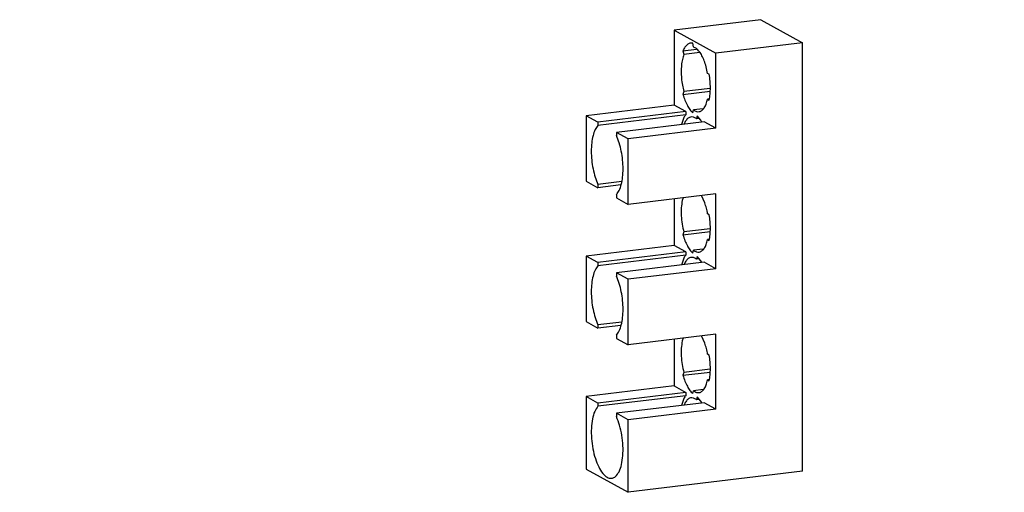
# Model space of a CAD drawing. Header units: inches. Extents: x -399 to 442, y -299 to 295.
# Tile 89 of 138: x 234 to 267, y 27 to 43. Entities that reach past the tile are written whole.
import ezdxf

# ---------------------------------------------------------------- set-up
doc = ezdxf.new("R2010")
doc.units = ezdxf.units.IN
doc.layers.add('1', color=7, linetype='Continuous')
doc.styles.add('CONVERTER_13', font='txt.shx', dxfattribs={"width": 0.63})

# ---------------------------------------------------------------- blocks, each defined once
blk = doc.blocks.new('23Z121-003_1__128', base_point=(316.412, 34.027))
at = {"color": 7, "linetype": 'Continuous'}
for p, q in [((323.617, 53.529), (320.037, 53.097)), ((323.617, 53.529), (325.339, 52.573)), ((320.037, 53.097), (320.037, 50.006)), ((320.037, 53.097), (321.759, 52.141)), ((320.84, 52.402), (320.806, 52.557)), ((325.339, 52.573), (321.759, 52.141)), ((325.339, 34.896), (325.339, 52.573)), ((320.403, 52.25), (320.958, 52.317)), ((320.403, 52.25), (320.437, 52.095)), ((321.099, 52.174), (320.437, 52.095)), ((321.759, 49.05), (321.759, 52.141)), ((321.489, 51.276), (321.42, 51.315)), ((320.403, 50.446), (321.521, 50.581)), ((320.437, 50.563), (320.403, 50.446)), ((321.531, 50.695), (320.437, 50.563)), ((320.037, 50.006), (316.412, 49.568)), ((320.519, 49.738), (320.037, 50.006)), ((321.493, 50.261), (321.42, 50.252)), ((321.42, 50.252), (321.489, 50.214)), ((320.519, 49.738), (316.894, 49.301)), ((320.519, 49.605), (316.894, 49.167)), ((320.519, 49.738), (320.519, 49.605)), ((320.806, 49.691), (320.84, 49.808)), ((321.23, 49.855), (320.84, 49.808)), ((316.894, 49.301), (316.412, 49.568)), ((316.412, 49.568), (316.412, 46.863)), ((316.894, 49.301), (316.894, 49.167)), ((321.28, 49.316), (317.654, 48.878)), ((320.436, 49.491), (320.335, 49.202)), ((320.496, 49.321), (320.458, 49.217)), ((320.993, 49.556), (320.958, 49.439)), ((321.079, 49.453), (320.958, 49.439)), ((321.142, 49.379), (320.993, 49.556)), ((321.178, 49.304), (321.142, 49.379)), ((321.759, 49.05), (321.28, 49.316)), ((317.654, 48.878), (317.654, 48.745)), ((318.134, 48.612), (317.654, 48.878)), ((321.759, 49.05), (318.134, 48.612)), ((318.134, 45.908), (318.134, 48.612)), ((316.412, 46.863), (316.894, 46.596)), ((317.881, 46.849), (316.894, 46.729)), ((316.894, 46.729), (316.894, 46.596)), ((317.838, 46.71), (316.894, 46.596)), ((321.759, 46.345), (318.134, 45.908)), ((321.759, 43.254), (321.759, 46.345)), ((317.654, 46.307), (317.654, 46.174)), ((317.654, 46.174), (318.134, 45.908)), ((320.037, 46.137), (320.037, 44.21)), ((320.404, 46.182), (320.372, 46.069)), ((321.303, 45.975), (321.16, 46.273)), ((321.489, 45.481), (321.42, 45.519)), ((320.403, 44.651), (321.521, 44.786)), ((320.437, 44.768), (320.403, 44.651)), ((321.531, 44.9), (320.437, 44.768)), ((321.493, 44.465), (321.42, 44.457)), ((321.42, 44.457), (321.489, 44.418)), ((320.037, 44.21), (316.412, 43.772)), ((320.519, 43.943), (316.894, 43.505)), ((320.519, 43.943), (320.037, 44.21)), ((320.519, 43.943), (320.519, 43.809)), ((320.806, 43.896), (320.84, 44.013)), ((321.23, 44.06), (320.84, 44.013)), ((316.894, 43.505), (316.412, 43.772)), ((316.412, 43.772), (316.412, 41.068)), ((320.519, 43.809), (316.894, 43.372)), ((316.894, 43.505), (316.894, 43.372)), ((321.28, 43.52), (317.654, 43.083)), ((320.436, 43.695), (320.335, 43.406)), ((320.496, 43.525), (320.458, 43.421)), ((320.993, 43.76), (320.958, 43.643)), ((321.079, 43.658), (320.958, 43.643)), ((321.142, 43.583), (320.993, 43.76)), ((321.178, 43.508), (321.142, 43.583)), ((321.759, 43.254), (321.28, 43.52)), ((318.134, 42.817), (317.654, 43.083)), ((317.654, 43.083), (317.654, 42.949)), ((321.759, 43.254), (318.134, 42.817)), ((318.134, 40.112), (318.134, 42.817)), ((316.412, 41.068), (316.894, 40.8)), ((317.881, 41.053), (316.894, 40.934)), ((316.894, 40.934), (316.894, 40.8)), ((317.838, 40.914), (316.894, 40.8)), ((317.654, 40.512), (317.654, 40.378)), ((317.654, 40.378), (318.134, 40.112)), ((321.759, 40.55), (318.134, 40.112)), ((320.037, 40.342), (320.037, 38.414)), ((320.404, 40.386), (320.372, 40.273)), ((321.303, 40.18), (321.16, 40.477)), ((321.759, 37.459), (321.759, 40.55)), ((321.489, 39.685), (321.42, 39.723)), ((321.531, 39.104), (320.437, 38.972)), ((320.403, 38.855), (321.521, 38.99)), ((320.437, 38.972), (320.403, 38.855)), ((321.493, 38.67), (321.42, 38.661)), ((321.42, 38.661), (321.489, 38.623)), ((320.037, 38.414), (316.412, 37.977)), ((320.037, 38.414), (320.519, 38.147)), ((320.806, 38.1), (320.84, 38.217)), ((321.23, 38.264), (320.84, 38.217)), ((316.412, 37.977), (316.412, 34.983)), ((316.894, 37.71), (316.412, 37.977)), ((320.519, 38.147), (316.894, 37.71)), ((320.519, 38.014), (316.894, 37.576)), ((320.436, 37.899), (320.335, 37.611)), ((320.519, 38.147), (320.519, 38.014)), ((320.993, 37.965), (320.958, 37.848)), ((321.079, 37.862), (320.958, 37.848)), ((321.142, 37.788), (320.993, 37.965)), ((316.894, 37.71), (316.894, 37.576)), ((321.28, 37.725), (317.654, 37.287)), ((321.759, 37.459), (318.134, 37.021)), ((320.496, 37.73), (320.458, 37.626)), ((321.178, 37.713), (321.142, 37.788)), ((321.759, 37.459), (321.28, 37.725)), ((318.134, 37.021), (317.654, 37.287)), ((317.654, 37.287), (317.654, 37.154)), ((318.134, 34.027), (318.134, 37.021)), ((316.412, 34.983), (318.134, 34.027)), ((325.339, 34.896), (318.134, 34.027))]:
    blk.add_line(p, q, dxfattribs=at)
for points, knots in [([(320.806, 52.557), (320.767, 52.561), (320.687, 52.568), (320.571, 52.504), (320.474, 52.396), (320.428, 52.301), (320.403, 52.25)], [0, 0, 0, 0, 0.1153626, 0.2357674, 0.3775052, 0.5486964, 0.5486964, 0.5486964, 0.5486964]), ([(320.437, 52.095), (320.416, 52.027), (320.369, 51.884), (320.337, 51.646), (320.324, 51.385), (320.338, 51.11), (320.372, 50.833), (320.416, 50.652), (320.437, 50.563)], [0, 0, 0, 0, 0.211415, 0.452819, 0.717012, 0.994999, 1.276816, 1.552243, 1.552243, 1.552243, 1.552243]), ([(321.42, 51.315), (321.402, 51.405), (321.367, 51.579), (321.288, 51.824), (321.194, 52.037), (321.087, 52.208), (320.974, 52.338), (320.881, 52.383), (320.84, 52.402)], [0, 0, 0, 0, 0.275361, 0.534488, 0.76876, 0.971612, 1.139873, 1.276211, 1.276211, 1.276211, 1.276211]), ([(321.489, 50.214), (321.502, 50.295), (321.528, 50.462), (321.536, 50.725), (321.526, 50.999), (321.502, 51.184), (321.489, 51.276)], [0, 0, 0, 0, 0.244792, 0.509225, 0.786009, 1.067159, 1.067159, 1.067159, 1.067159]), ([(320.403, 50.446), (320.429, 50.365), (320.478, 50.21), (320.575, 50.001), (320.678, 49.824), (320.766, 49.733), (320.806, 49.691)], [0, 0, 0, 0, 0.2551456, 0.4873281, 0.6913669, 0.8645108, 0.8645108, 0.8645108, 0.8645108]), ([(320.84, 49.808), (320.878, 49.782), (320.948, 49.734), (321.079, 49.724), (321.197, 49.783), (321.293, 49.897), (321.371, 50.058), (321.403, 50.184), (321.42, 50.252)], [0, 0, 0, 0, 0.1361752, 0.2529699, 0.3728938, 0.5165536, 0.693559, 0.9047826, 0.9047826, 0.9047826, 0.9047826]), ([(320.519, 49.605), (320.504, 49.588), (320.473, 49.552), (320.449, 49.512), (320.436, 49.491)], [0, 0, 0, 0, 0.0677139, 0.1413794, 0.1413794, 0.1413794, 0.1413794]), ([(320.958, 49.439), (320.918, 49.466), (320.843, 49.517), (320.703, 49.521), (320.579, 49.447), (320.525, 49.366), (320.496, 49.321)], [0, 0, 0, 0, 0.1437859, 0.2670877, 0.3973029, 0.5572764, 0.5572764, 0.5572764, 0.5572764]), ([(316.894, 49.167), (316.852, 49.11), (316.759, 48.983), (316.682, 48.732), (316.629, 48.433), (316.613, 48.094), (316.631, 47.736), (316.686, 47.378), (316.768, 47.039), (316.853, 46.83), (316.894, 46.729)], [0, 0, 0, 0, 0.209632, 0.470531, 0.778091, 1.121065, 1.484478, 1.851495, 2.204967, 2.528943, 2.528943, 2.528943, 2.528943]), ([(317.654, 46.307), (317.696, 46.364), (317.789, 46.492), (317.866, 46.743), (317.919, 47.042), (317.935, 47.381), (317.916, 47.738), (317.862, 48.096), (317.78, 48.435), (317.695, 48.645), (317.654, 48.745)], [0, 0, 0, 0, 0.209632, 0.470531, 0.778091, 1.121065, 1.484478, 1.851495, 2.204967, 2.528943, 2.528943, 2.528943, 2.528943]), ([(320.372, 46.069), (320.357, 45.969), (320.325, 45.76), (320.328, 45.434), (320.36, 45.098), (320.412, 44.877), (320.437, 44.768)], [0, 0, 0, 0, 0.301417, 0.632301, 0.975455, 1.312438, 1.312438, 1.312438, 1.312438]), ([(321.42, 45.519), (321.405, 45.598), (321.375, 45.753), (321.326, 45.902), (321.303, 45.975)], [0, 0, 0, 0, 0.2414574, 0.4713977, 0.4713977, 0.4713977, 0.4713977]), ([(321.489, 44.418), (321.502, 44.499), (321.528, 44.667), (321.536, 44.929), (321.526, 45.204), (321.502, 45.388), (321.489, 45.481)], [0, 0, 0, 0, 0.244792, 0.509225, 0.786009, 1.067159, 1.067159, 1.067159, 1.067159]), ([(320.403, 44.651), (320.429, 44.569), (320.478, 44.414), (320.575, 44.205), (320.678, 44.029), (320.766, 43.938), (320.806, 43.896)], [0, 0, 0, 0, 0.2551456, 0.4873281, 0.6913669, 0.8645108, 0.8645108, 0.8645108, 0.8645108]), ([(320.84, 44.013), (320.878, 43.987), (320.948, 43.939), (321.079, 43.928), (321.197, 43.987), (321.293, 44.102), (321.371, 44.262), (321.403, 44.388), (321.42, 44.457)], [0, 0, 0, 0, 0.1361752, 0.2529699, 0.3728938, 0.5165536, 0.693559, 0.9047826, 0.9047826, 0.9047826, 0.9047826]), ([(320.519, 43.809), (320.504, 43.792), (320.473, 43.756), (320.449, 43.716), (320.436, 43.695)], [0, 0, 0, 0, 0.0677135, 0.1413786, 0.1413786, 0.1413786, 0.1413786]), ([(320.958, 43.643), (320.918, 43.671), (320.843, 43.722), (320.703, 43.725), (320.579, 43.652), (320.525, 43.57), (320.496, 43.525)], [0, 0, 0, 0, 0.1437862, 0.2670881, 0.3973037, 0.5572778, 0.5572778, 0.5572778, 0.5572778]), ([(316.894, 43.372), (316.852, 43.315), (316.759, 43.187), (316.682, 42.936), (316.629, 42.637), (316.613, 42.298), (316.631, 41.94), (316.686, 41.583), (316.768, 41.243), (316.853, 41.034), (316.894, 40.934)], [0, 0, 0, 0, 0.209632, 0.470531, 0.778091, 1.121065, 1.484478, 1.851495, 2.204967, 2.528943, 2.528943, 2.528943, 2.528943]), ([(317.654, 40.512), (317.696, 40.568), (317.789, 40.696), (317.866, 40.947), (317.919, 41.246), (317.935, 41.585), (317.916, 41.943), (317.862, 42.3), (317.78, 42.64), (317.695, 42.849), (317.654, 42.949)], [0, 0, 0, 0, 0.209632, 0.470531, 0.778091, 1.121065, 1.484478, 1.851495, 2.204967, 2.528943, 2.528943, 2.528943, 2.528943]), ([(320.372, 40.273), (320.357, 40.174), (320.325, 39.965), (320.328, 39.639), (320.36, 39.302), (320.412, 39.082), (320.437, 38.972)], [0, 0, 0, 0, 0.301417, 0.632302, 0.975457, 1.312439, 1.312439, 1.312439, 1.312439]), ([(321.42, 39.723), (321.405, 39.803), (321.375, 39.957), (321.326, 40.107), (321.303, 40.18)], [0, 0, 0, 0, 0.2414551, 0.4713934, 0.4713934, 0.4713934, 0.4713934]), ([(321.489, 38.623), (321.502, 38.703), (321.528, 38.871), (321.536, 39.134), (321.526, 39.408), (321.502, 39.592), (321.489, 39.685)], [0, 0, 0, 0, 0.244792, 0.509225, 0.786009, 1.067159, 1.067159, 1.067159, 1.067159]), ([(320.403, 38.855), (320.429, 38.774), (320.478, 38.619), (320.575, 38.409), (320.678, 38.233), (320.766, 38.142), (320.806, 38.1)], [0, 0, 0, 0, 0.2551456, 0.4873281, 0.6913669, 0.8645108, 0.8645108, 0.8645108, 0.8645108]), ([(320.84, 38.217), (320.878, 38.191), (320.948, 38.143), (321.079, 38.133), (321.197, 38.192), (321.293, 38.306), (321.371, 38.467), (321.403, 38.593), (321.42, 38.661)], [0, 0, 0, 0, 0.1361752, 0.2529699, 0.3728938, 0.5165536, 0.693559, 0.9047826, 0.9047826, 0.9047826, 0.9047826]), ([(320.519, 38.014), (320.504, 37.997), (320.473, 37.961), (320.449, 37.92), (320.436, 37.899)], [0, 0, 0, 0, 0.0677141, 0.14138, 0.14138, 0.14138, 0.14138]), ([(320.958, 37.848), (320.918, 37.875), (320.843, 37.926), (320.703, 37.93), (320.579, 37.856), (320.525, 37.775), (320.496, 37.73)], [0, 0, 0, 0, 0.143786, 0.2670879, 0.3973033, 0.557277, 0.557277, 0.557277, 0.557277]), ([(316.894, 37.576), (316.845, 37.507), (316.735, 37.348), (316.657, 37.033), (316.613, 36.661), (316.621, 36.247), (316.675, 35.826), (316.773, 35.429), (316.907, 35.086), (317.069, 34.82), (317.247, 34.643), (317.457, 34.582), (317.65, 34.684), (317.783, 34.894), (317.879, 35.186), (317.929, 35.549), (317.933, 35.956), (317.887, 36.378), (317.802, 36.784), (317.702, 37.034), (317.654, 37.154)], [0, 0, 0, 0, 0.252085, 0.574861, 0.957482, 1.378518, 1.811365, 2.227981, 2.602316, 2.914187, 3.155211, 3.341225, 3.525552, 3.763059, 4.071339, 4.442875, 4.857914, 5.290607, 5.71293, 6.09812, 6.09812, 6.09812, 6.09812])]:
    blk.add_open_spline(points, degree=3, knots=knots, dxfattribs=at)
blk = doc.blocks.new('N2494-65201', base_point=(316.412, 34.027))
blk.add_blockref('23Z121-003_1__128', (316.412, 34.027))
blk = doc.blocks.new('N2494-90112__404', base_point=(64.875, -291.434))
blk.add_blockref('N2494-65201', (316.412, 34.027))
blk = doc.blocks.new('gen2', base_point=(303.75, 141.25))
blk.add_blockref('N2494-90112__404', (64.875, -291.434))
at = {"layer": '1', "color": 1, "insert": (138.363, 35.775), "char_height": 5, "attachment_point": 7, "line_spacing_factor": 1.080432, "style": 'CONVERTER_13'}
blk.add_mtext('N2494A-261    PSRF HOUSING FOR CHANNEL CABLES, MPMCC,\\P               6 CHANNELS, SINGLE ITEM', dxfattribs=at)

msp = doc.modelspace()

# ---------------------------------------------------------------- block references
at = {"xscale": 0.8, "yscale": 0.8, "zscale": 0.8}
msp.add_blockref('gen2', (243, 113), dxfattribs=at)

doc.saveas('drawing.dxf')
